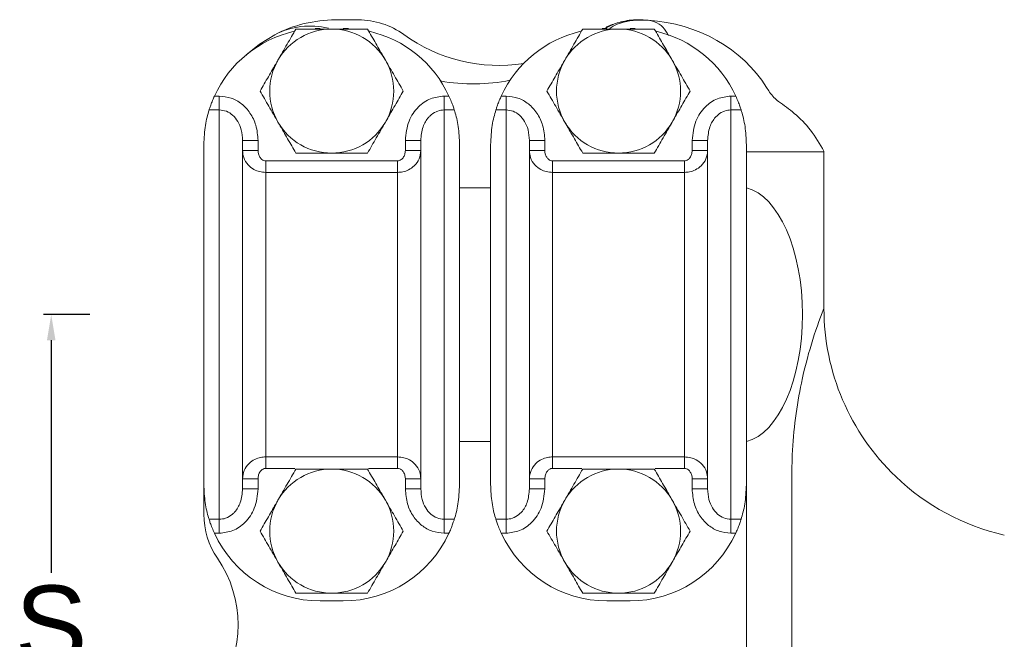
# Model space of a CAD drawing. Header units: millimetres. Extents: x -655 to 34, y 292 to 910.
# Tile 8 of 9: x -327 to -200, y 448 to 528. Entities that reach past the tile are written whole.
import ezdxf

# ---------------------------------------------------------------- set-up
doc = ezdxf.new("R2010")
doc.units = ezdxf.units.MM
doc.header["$PDSIZE"] = -1
doc.styles.get("Standard").update_dxf_attribs({"font": 'arial.ttf', "height": 10})
doc.dimstyles.new('ISO-25', dxfattribs={"dimtxt": 200, "dimasz": 2.5, "dimexe": 1.25, "dimexo": 0.625, "dimtad": 1, "dimtxsty": 'Standard', "dimcen": 2.5, "dimadec": 0, "dimazin": 0, "dimtfac": 1, "dimtofl": 0, "dimtmove": 0, "dimatfit": 3, "dimfxl": 5, "dimfxlon": 1, "dimarcsym": 0})

# ---------------------------------------------------------------- blocks, each defined once
blk = doc.blocks.new('*D9')
at = {"color": 0, "lineweight": -2, "transparency": 16777216}
for p, q in [((-317.54, 489.8), (-323.54, 489.8)), ((-322.54, 486.5), (-322.54, 456.5)), ((-322.54, 413.1), (-322.54, 443.11)), ((-317.54, 409.8), (-323.54, 409.8))]:
    blk.add_line(p, q, dxfattribs=at)
at = {"color": 0, "transparency": 16777216}
for points in [[(-323.09, 486.5), (-321.99, 486.5), (-322.54, 489.8)], [(-323.09, 413.1), (-321.99, 413.1), (-322.54, 409.8)]]:
    blk.add_solid(points, dxfattribs=at)
at = {"layer": 'Defpoints', "color": 0, "transparency": 16777216}
for p in [(-302.85, 489.8), (-322.54, 409.8), (-302.85, 409.8)]:
    blk.add_point(p, dxfattribs=at)
at = {"color": 0, "transparency": 16777216, "insert": (-322.54, 449.8), "char_height": 10, "attachment_point": 5}
blk.add_mtext('S', dxfattribs=at)

msp = doc.modelspace()

# ---------------------------------------------------------------- linework, layer by layer
at = {"color": 7, "linetype": 'Continuous', "lineweight": 15}
for p, q in [((-282.893, 527.812), (-285.854, 527.812)), ((-246.416, 527.795), (-246.558, 527.809)), ((-287.854, 526.72), (-288.482, 526.707)), ((-284.197, 526.706), (-284.854, 526.72)), ((-250.854, 526.72), (-251.482, 526.707)), ((-247.644, 526.632), (-248.197, 526.599)), ((-247.197, 526.706), (-247.854, 526.72)), ((-301.482, 517.988), (-300.854, 517.988)), ((-300.854, 516.197), (-300.854, 517.988)), ((-271.854, 516.197), (-271.854, 517.988)), ((-271.854, 517.988), (-271.227, 517.988)), ((-264.482, 517.988), (-263.854, 517.988)), ((-263.854, 516.197), (-263.854, 517.988)), ((-234.854, 516.197), (-234.854, 517.988)), ((-234.854, 517.988), (-234.227, 517.988)), ((-300.854, 516.197), (-302.171, 516.197)), ((-300.854, 463.407), (-300.854, 516.197)), ((-271.854, 516.197), (-271.854, 463.407)), ((-270.538, 516.197), (-271.854, 516.197)), ((-263.854, 516.197), (-265.171, 516.197)), ((-263.854, 463.407), (-263.854, 516.197)), ((-233.538, 516.197), (-234.854, 516.197)), ((-234.854, 516.197), (-234.854, 463.407)), ((-297.854, 512.269), (-297.854, 467.335)), ((-297.854, 512.269), (-295.854, 512.269)), ((-295.854, 512.269), (-295.854, 510.958)), ((-274.854, 512.269), (-276.854, 512.269)), ((-276.854, 510.958), (-276.854, 512.269)), ((-274.854, 467.335), (-274.854, 512.269)), ((-260.854, 512.269), (-260.854, 467.335)), ((-260.854, 512.269), (-258.854, 512.269)), ((-258.854, 512.269), (-258.854, 510.958)), ((-237.854, 512.269), (-239.854, 512.269)), ((-239.854, 510.958), (-239.854, 512.269)), ((-237.854, 467.335), (-237.854, 512.269)), ((-302.854, 511.72), (-302.854, 467.884)), ((-297.854, 510.958), (-295.854, 510.958)), ((-274.854, 510.958), (-276.854, 510.958)), ((-269.854, 511.72), (-269.854, 467.884)), ((-265.854, 511.72), (-265.854, 467.884)), ((-260.854, 510.958), (-258.854, 510.958)), ((-237.854, 510.958), (-239.854, 510.958)), ((-232.854, 511.72), (-232.854, 467.884)), ((-222.854, 510.811), (-232.854, 510.811)), ((-222.854, 510.886), (-222.854, 510.811)), ((-222.854, 510.811), (-222.854, 490.594)), ((-294.854, 508.145), (-294.854, 509.632)), ((-294.854, 509.632), (-277.854, 509.632)), ((-277.854, 508.145), (-277.854, 509.632)), ((-257.854, 508.145), (-257.854, 509.632)), ((-257.854, 509.632), (-240.854, 509.632)), ((-240.854, 508.145), (-240.854, 509.632)), ((-294.854, 508.145), (-294.854, 471.459)), ((-277.854, 508.145), (-294.854, 508.145)), ((-277.854, 471.459), (-277.854, 508.145)), ((-257.854, 508.145), (-257.854, 471.459)), ((-240.854, 508.145), (-257.854, 508.145)), ((-240.854, 471.459), (-240.854, 508.145)), ((-265.854, 506.152), (-269.854, 506.152)), ((-265.854, 473.452), (-269.854, 473.452)), ((-294.854, 471.459), (-277.854, 471.459)), ((-294.854, 469.972), (-294.854, 471.459)), ((-277.854, 469.972), (-277.854, 471.459)), ((-257.854, 471.459), (-240.854, 471.459)), ((-257.854, 469.972), (-257.854, 471.459)), ((-240.854, 469.972), (-240.854, 471.459)), ((-227, 418.935), (-227, 468.908)), ((-302.854, 467.884), (-302.854, 464.056)), ((-295.854, 468.646), (-297.854, 468.646)), ((-295.854, 468.646), (-295.854, 467.335)), ((-276.854, 468.646), (-274.854, 468.646)), ((-276.854, 467.335), (-276.854, 468.646)), ((-258.854, 468.646), (-260.854, 468.646)), ((-258.854, 468.646), (-258.854, 467.335)), ((-239.854, 468.646), (-237.854, 468.646)), ((-239.854, 467.335), (-239.854, 468.646)), ((-232.854, 467.884), (-232.854, 431.72)), ((-295.854, 467.335), (-297.854, 467.335)), ((-276.854, 467.335), (-274.854, 467.335)), ((-258.854, 467.335), (-260.854, 467.335)), ((-239.854, 467.335), (-237.854, 467.335)), ((-302.171, 463.407), (-300.854, 463.407)), ((-300.854, 461.615), (-300.854, 463.407)), ((-271.854, 463.407), (-270.538, 463.407)), ((-271.854, 461.615), (-271.854, 463.407)), ((-265.171, 463.407), (-263.854, 463.407)), ((-263.854, 461.615), (-263.854, 463.407)), ((-234.854, 463.407), (-233.538, 463.407)), ((-234.854, 461.615), (-234.854, 463.407)), ((-300.854, 461.615), (-301.482, 461.615)), ((-271.227, 461.615), (-271.854, 461.615)), ((-263.854, 461.615), (-264.482, 461.615)), ((-234.227, 461.615), (-234.854, 461.615)), ((-284.854, 452.884), (-287.854, 452.884)), ((-247.854, 452.884), (-250.854, 452.884))]:
    msp.add_line(p, q, dxfattribs=at)
at = {"color": 8, "linetype": 'Continuous', "lineweight": 15}
for p, q in [((-291.096, 469.972), (-294.854, 469.972)), ((-277.854, 469.972), (-281.613, 469.972)), ((-254.096, 469.972), (-257.854, 469.972)), ((-240.854, 469.972), (-244.613, 469.972))]:
    msp.add_line(p, q, dxfattribs=at)
at = {"color": 7, "linetype": 'Continuous', "lineweight": 15, "flags": 128}
msp.add_lwpolyline([(-293.693, 525.897), (-295.672, 524.69), (-297.386, 523.303)], dxfattribs=at)
at = {"color": 7, "linetype": 'Continuous', "lineweight": 15}
for centre, radius, start, end in [((-285.854, 510.811), 17, 90, 117.4567), ((-282.893, 517.811), 10, 54.09991, 90), ((-287.854, 511.72), 15, 102.94622, 155.29891), ((-289.082, 517.023), 10, 76.72617, 117.4567), ((-286.354, 518.632), 8, 90, 150), ((-286.354, 518.632), 8, 30, 90), ((-284.854, 511.72), 15, 24.70109, 77.04223), ((-264.796, 542.811), 20.863, 234.09991, 278.84257), ((-250.854, 511.72), 15, 102.94622, 155.29891), ((-249.354, 518.632), 8, 90, 150), ((-249.354, 518.632), 8, 30, 90), ((-247.854, 511.72), 15, 24.70109, 77.04223), ((-286.354, 518.632), 8, 150, 210), ((-286.354, 518.632), 8, 330, 30), ((-249.354, 518.632), 8, 150, 210), ((-249.354, 518.632), 8, 330, 30), ((-268.075, 542.811), 23.261, 259.52167, 281.75336), ((-286.354, 518.632), 8, 210, 270), ((-286.354, 518.632), 8, 270, 330), ((-249.354, 518.632), 8, 210, 270), ((-249.354, 518.632), 8, 270, 330), ((-192.854, 490.594), 30, 180, 226.29203), ((-286.354, 461.884), 8, 90, 150), ((-286.354, 461.884), 8, 30, 90), ((-249.354, 461.884), 8, 90, 150), ((-249.354, 461.884), 8, 30, 90), ((-192.854, 490.594), 30, 226.29203, 257.037), ((-286.354, 461.884), 8, 150, 210), ((-286.354, 461.884), 8, 330, 30), ((-249.354, 461.884), 8, 150, 210), ((-249.354, 461.884), 8, 330, 30), ((-292.854, 464.056), 10, 180, 214.54907), ((-287.854, 467.884), 15, 204.70109, 270), ((-284.854, 467.884), 15, 270, 335.29891), ((-250.854, 467.884), 15, 204.70109, 270), ((-247.854, 467.884), 15, 270, 335.29891), ((-313.556, 449.802), 15.134, 325.45093, 34.54907), ((-286.354, 461.884), 8, 210, 270), ((-286.354, 461.884), 8, 270, 330), ((-249.354, 461.884), 8, 210, 270), ((-249.354, 461.884), 8, 270, 330)]:
    msp.add_arc(centre, radius, start, end, dxfattribs=at)
for centre, major_axis, ratio, start_param, end_param in [((-246.861, 510.811), (19.007, 0), 0.8944272, 1.513529, 1.5548558), ((-246.861, 510.811), (-19.007, 0), 0.8944272, 3.6509378, 4.6422693), ((-233.854, 489.802), (0, 16.472), 0.5, 3.2633121, 6.1614658)]:
    msp.add_ellipse(centre, major_axis=major_axis, ratio=ratio, start_param=start_param, end_param=end_param, dxfattribs=at)
for points, knots in [([(-246.558, 527.809), (-247.703, 527.756), (-249.34, 527.679), (-250.741, 526.874), (-251.163, 526.632)], [0, 0, 0, 0, 0.69896059, 1, 1, 1, 1]), ([(-246.417, 527.833), (-246.753, 527.835), (-247.463, 527.839), (-248.509, 527.689), (-249.505, 527.444), (-250.323, 527.162), (-250.793, 526.941), (-250.984, 526.851)], [0, 0, 0, 0, 0.2133831, 0.4510542, 0.6694171, 0.8651735, 1, 1, 1, 1]), ([(-250.454, 526.72), (-250.267, 526.841), (-249.138, 527.574), (-247.355, 527.811), (-245.884, 527.778), (-245.529, 527.77)], [0, 0, 0, 0, 0.1305949, 0.7905223, 1, 1, 1, 1]), ([(-245.529, 527.77), (-245.245, 527.708), (-244.493, 527.544), (-243.564, 526.915), (-243.122, 526.175), (-242.899, 525.803)], [0, 0, 0, 0, 0.2320857, 0.6131283, 1, 1, 1, 1]), ([(-290.973, 526.632), (-291.348, 525.982), (-292.105, 524.671), (-292.888, 523.315), (-293.283, 522.632)], [0, 0, 0, 0, 0.4954589, 1, 1, 1, 1]), ([(-286.354, 526.632), (-286.689, 526.632), (-288.252, 526.632), (-289.776, 526.632), (-290.973, 526.632)], [0, 0, 0, 0, 0.2143797, 1, 1, 1, 1]), ([(-281.736, 526.632), (-282.019, 526.632), (-283.522, 526.632), (-285.086, 526.632), (-286.354, 526.632)], [0, 0, 0, 0, 0.18869535, 1, 1, 1, 1]), ([(-279.426, 522.632), (-279.481, 522.726), (-279.896, 523.444), (-280.677, 524.798), (-281.381, 526.017), (-281.736, 526.632)], [0, 0, 0, 0, 0.070083, 0.5307817, 1, 1, 1, 1]), ([(-253.973, 526.632), (-254.348, 525.982), (-255.105, 524.671), (-255.888, 523.315), (-256.283, 522.632)], [0, 0, 0, 0, 0.4954589, 1, 1, 1, 1]), ([(-249.354, 526.632), (-249.689, 526.632), (-251.252, 526.632), (-252.776, 526.632), (-253.973, 526.632)], [0, 0, 0, 0, 0.2143797, 1, 1, 1, 1]), ([(-244.736, 526.632), (-245.019, 526.632), (-246.522, 526.632), (-248.086, 526.632), (-249.354, 526.632)], [0, 0, 0, 0, 0.18869535, 1, 1, 1, 1]), ([(-242.426, 522.632), (-242.481, 522.726), (-242.896, 523.444), (-243.677, 524.798), (-244.381, 526.017), (-244.736, 526.632)], [0, 0, 0, 0, 0.070083, 0.5307817, 1, 1, 1, 1]), ([(-293.283, 522.632), (-293.337, 522.537), (-293.752, 521.819), (-294.534, 520.465), (-295.237, 519.246), (-295.592, 518.632)], [0, 0, 0, 0, 0.070087, 0.5307838, 1, 1, 1, 1]), ([(-277.117, 518.632), (-277.492, 519.281), (-278.249, 520.592), (-279.031, 521.948), (-279.426, 522.632)], [0, 0, 0, 0, 0.4954568, 1, 1, 1, 1]), ([(-256.283, 522.632), (-256.337, 522.537), (-256.752, 521.819), (-257.534, 520.465), (-258.237, 519.246), (-258.592, 518.632)], [0, 0, 0, 0, 0.070087, 0.5307838, 1, 1, 1, 1]), ([(-240.117, 518.632), (-240.492, 519.281), (-241.249, 520.592), (-242.031, 521.948), (-242.426, 522.632)], [0, 0, 0, 0, 0.4954568, 1, 1, 1, 1]), ([(-295.592, 518.632), (-295.217, 517.982), (-294.46, 516.671), (-293.677, 515.315), (-293.283, 514.632)], [0, 0, 0, 0, 0.4954582, 1, 1, 1, 1]), ([(-279.426, 514.632), (-279.372, 514.726), (-278.957, 515.444), (-278.175, 516.798), (-277.472, 518.017), (-277.117, 518.632)], [0, 0, 0, 0, 0.0700872, 0.5307825, 1, 1, 1, 1]), ([(-258.592, 518.632), (-258.217, 517.982), (-257.46, 516.671), (-256.677, 515.315), (-256.283, 514.632)], [0, 0, 0, 0, 0.4954582, 1, 1, 1, 1]), ([(-242.426, 514.632), (-242.372, 514.726), (-241.957, 515.444), (-241.175, 516.798), (-240.472, 518.017), (-240.117, 518.632)], [0, 0, 0, 0, 0.0700872, 0.5307825, 1, 1, 1, 1]), ([(-228.723, 517.296), (-228.913, 517.449), (-229.288, 517.75), (-229.825, 518.425), (-230.135, 518.899), (-230.267, 519.101)], [0, 0, 0, 0, 0.3737784, 0.7339813, 1, 1, 1, 1]), ([(-302.171, 516.197), (-302.133, 516.316), (-302.058, 516.553), (-301.858, 517.109), (-301.655, 517.607), (-301.52, 517.904), (-301.482, 517.988)], [0, 0, 0, 0, 0.2899856, 0.5795725, 0.880134, 1, 1, 1, 1]), ([(-300.854, 517.988), (-300.337, 517.936), (-299.304, 517.831), (-297.916, 517.021), (-296.802, 515.807), (-296.01, 514.173), (-295.908, 512.927), (-295.854, 512.269)], [0, 0, 0, 0, 0.1836239, 0.3669925, 0.5571922, 0.7661191, 1, 1, 1, 1]), ([(-276.854, 512.269), (-276.764, 513.126), (-276.596, 514.721), (-275.316, 516.607), (-273.672, 517.775), (-272.448, 517.919), (-271.854, 517.988)], [0, 0, 0, 0, 0.3035532, 0.5652065, 0.7893079, 1, 1, 1, 1]), ([(-271.227, 517.988), (-271.124, 517.755), (-270.918, 517.288), (-270.688, 516.661), (-270.58, 516.33), (-270.542, 516.21), (-270.538, 516.197)], [0, 0, 0, 0, 0.3277377, 0.6563082, 0.9634257, 1, 1, 1, 1]), ([(-265.171, 516.197), (-265.133, 516.316), (-265.058, 516.553), (-264.858, 517.109), (-264.655, 517.607), (-264.52, 517.904), (-264.482, 517.988)], [0, 0, 0, 0, 0.2899856, 0.5795725, 0.880134, 1, 1, 1, 1]), ([(-263.854, 517.988), (-263.337, 517.936), (-262.304, 517.831), (-260.916, 517.021), (-259.802, 515.807), (-259.01, 514.173), (-258.908, 512.927), (-258.854, 512.269)], [0, 0, 0, 0, 0.1836239, 0.3669925, 0.5571922, 0.7661191, 1, 1, 1, 1]), ([(-239.854, 512.269), (-239.764, 513.126), (-239.596, 514.721), (-238.316, 516.607), (-236.672, 517.775), (-235.448, 517.919), (-234.854, 517.988)], [0, 0, 0, 0, 0.3035532, 0.5652065, 0.7893079, 1, 1, 1, 1]), ([(-234.227, 517.988), (-234.124, 517.755), (-233.918, 517.288), (-233.688, 516.661), (-233.58, 516.33), (-233.542, 516.21), (-233.538, 516.197)], [0, 0, 0, 0, 0.3277367, 0.6563083, 0.9634266, 1, 1, 1, 1]), ([(-228.723, 517.296), (-228.034, 516.801), (-226.577, 515.753), (-224.486, 513.681), (-223.402, 511.824), (-222.854, 510.886)], [0, 0, 0, 0, 0.3070774, 0.6498536, 1, 1, 1, 1]), ([(-302.171, 516.197), (-302.351, 515.574), (-302.717, 514.313), (-302.808, 512.591), (-302.854, 511.72)], [0, 0, 0, 0, 0.4945281, 1, 1, 1, 1]), ([(-297.854, 512.269), (-297.885, 512.729), (-297.941, 513.58), (-298.407, 514.705), (-299.073, 515.534), (-299.91, 516.088), (-300.543, 516.161), (-300.854, 516.197)], [0, 0, 0, 0, 0.25517342, 0.47230749, 0.65990224, 0.83239656, 1, 1, 1, 1]), ([(-271.854, 516.197), (-272.129, 516.171), (-272.488, 516.138), (-273.118, 515.878), (-273.516, 515.597), (-274.12, 514.966), (-274.716, 513.935), (-274.805, 512.862), (-274.854, 512.269)], [0, 0, 0, 0, 0.1476133, 0.1930848, 0.3682934, 0.4065374, 0.6714645, 1, 1, 1, 1]), ([(-269.854, 511.72), (-269.895, 512.524), (-269.976, 514.151), (-270.325, 515.504), (-270.519, 516.136), (-270.538, 516.197)], [0, 0, 0, 0, 0.4689661, 0.9484475, 1, 1, 1, 1]), ([(-265.171, 516.197), (-265.351, 515.574), (-265.717, 514.313), (-265.808, 512.591), (-265.854, 511.72)], [0, 0, 0, 0, 0.4945281, 1, 1, 1, 1]), ([(-260.854, 512.269), (-260.885, 512.729), (-260.941, 513.58), (-261.407, 514.705), (-262.073, 515.534), (-262.91, 516.088), (-263.543, 516.161), (-263.854, 516.197)], [0, 0, 0, 0, 0.25517342, 0.47230749, 0.65990224, 0.83239656, 1, 1, 1, 1]), ([(-234.854, 516.197), (-235.129, 516.171), (-235.488, 516.138), (-236.118, 515.878), (-236.516, 515.597), (-237.12, 514.966), (-237.716, 513.935), (-237.805, 512.862), (-237.854, 512.269)], [0, 0, 0, 0, 0.1476147, 0.1930849, 0.3682935, 0.4065375, 0.6714645, 1, 1, 1, 1]), ([(-232.854, 511.72), (-232.895, 512.524), (-232.976, 514.151), (-233.325, 515.504), (-233.519, 516.136), (-233.538, 516.197)], [0, 0, 0, 0, 0.468966, 0.9484473, 1, 1, 1, 1]), ([(-293.283, 514.632), (-293.228, 514.537), (-292.813, 513.819), (-292.032, 512.465), (-291.328, 511.246), (-290.973, 510.632)], [0, 0, 0, 0, 0.0700855, 0.5307817, 1, 1, 1, 1]), ([(-281.736, 510.632), (-281.361, 511.281), (-280.604, 512.592), (-279.821, 513.948), (-279.426, 514.632)], [0, 0, 0, 0, 0.4954589, 1, 1, 1, 1]), ([(-256.283, 514.632), (-256.228, 514.537), (-255.813, 513.819), (-255.032, 512.465), (-254.328, 511.246), (-253.973, 510.632)], [0, 0, 0, 0, 0.0700855, 0.5307817, 1, 1, 1, 1]), ([(-244.736, 510.632), (-244.361, 511.281), (-243.604, 512.592), (-242.821, 513.948), (-242.426, 514.632)], [0, 0, 0, 0, 0.4954589, 1, 1, 1, 1]), ([(-294.854, 508.145), (-295.129, 508.166), (-295.663, 508.205), (-296.463, 508.535), (-297.221, 509.127), (-297.76, 509.993), (-297.825, 510.659), (-297.854, 510.958)], [0, 0, 0, 0, 0.1713728, 0.3344408, 0.5419882, 0.7944313, 1, 1, 1, 1]), ([(-295.854, 510.958), (-295.845, 510.82), (-295.824, 510.519), (-295.652, 510.117), (-295.4, 509.827), (-295.13, 509.662), (-294.947, 509.642), (-294.854, 509.632)], [0, 0, 0, 0, 0.2259231, 0.4944512, 0.6995112, 0.8494446, 1, 1, 1, 1]), ([(-290.973, 510.632), (-289.776, 510.632), (-288.252, 510.632), (-286.689, 510.632), (-286.354, 510.632)], [0, 0, 0, 0, 0.7856203, 1, 1, 1, 1]), ([(-286.354, 510.632), (-285.086, 510.632), (-283.522, 510.632), (-282.019, 510.632), (-281.736, 510.632)], [0, 0, 0, 0, 0.81130465, 1, 1, 1, 1]), ([(-274.854, 510.958), (-274.898, 510.591), (-274.985, 509.87), (-275.609, 509.006), (-276.38, 508.462), (-277.142, 508.188), (-277.634, 508.159), (-277.854, 508.145)], [0, 0, 0, 0, 0.2522084, 0.4950947, 0.6916987, 0.8620303, 1, 1, 1, 1]), ([(-277.854, 509.632), (-277.781, 509.638), (-277.612, 509.653), (-277.354, 509.791), (-277.096, 510.058), (-276.896, 510.464), (-276.869, 510.789), (-276.854, 510.958)], [0, 0, 0, 0, 0.1209032, 0.2758534, 0.4676828, 0.7232303, 1, 1, 1, 1]), ([(-257.854, 508.145), (-258.129, 508.166), (-258.663, 508.205), (-259.463, 508.535), (-260.221, 509.127), (-260.76, 509.993), (-260.825, 510.659), (-260.854, 510.958)], [0, 0, 0, 0, 0.1713728, 0.3344408, 0.5419882, 0.7944313, 1, 1, 1, 1]), ([(-258.854, 510.958), (-258.845, 510.82), (-258.824, 510.519), (-258.652, 510.117), (-258.4, 509.827), (-258.13, 509.662), (-257.947, 509.642), (-257.854, 509.632)], [0, 0, 0, 0, 0.2259231, 0.4944512, 0.6995112, 0.8494446, 1, 1, 1, 1]), ([(-253.973, 510.632), (-252.776, 510.632), (-251.252, 510.632), (-249.689, 510.632), (-249.354, 510.632)], [0, 0, 0, 0, 0.7856203, 1, 1, 1, 1]), ([(-249.354, 510.632), (-248.086, 510.632), (-246.522, 510.632), (-245.019, 510.632), (-244.736, 510.632)], [0, 0, 0, 0, 0.81130465, 1, 1, 1, 1]), ([(-237.854, 510.958), (-237.898, 510.591), (-237.985, 509.87), (-238.609, 509.006), (-239.38, 508.462), (-240.142, 508.188), (-240.634, 508.159), (-240.854, 508.145)], [0, 0, 0, 0, 0.2522084, 0.4950947, 0.6916987, 0.8620303, 1, 1, 1, 1]), ([(-240.854, 509.632), (-240.781, 509.638), (-240.612, 509.653), (-240.354, 509.791), (-240.096, 510.058), (-239.896, 510.464), (-239.869, 510.789), (-239.854, 510.958)], [0, 0, 0, 0, 0.1209032, 0.2758534, 0.4676828, 0.7232303, 1, 1, 1, 1]), ([(-227, 468.908), (-226.987, 469.844), (-226.95, 472.392), (-226.566, 476.492), (-225.756, 481.337), (-224.52, 486.099), (-223.438, 489.142), (-222.857, 490.587), (-222.854, 490.594)], [0, 0, 0, 0, 0.1164459, 0.3170001, 0.5177304, 0.7581235, 0.9988701, 1, 1, 1, 1]), ([(-297.854, 468.646), (-297.811, 469.013), (-297.724, 469.734), (-297.1, 470.598), (-296.329, 471.142), (-295.567, 471.416), (-295.075, 471.445), (-294.854, 471.459)], [0, 0, 0, 0, 0.2522082, 0.4950937, 0.6917013, 0.8620332, 1, 1, 1, 1]), ([(-277.854, 471.459), (-277.58, 471.438), (-277.046, 471.399), (-276.246, 471.069), (-275.488, 470.477), (-274.949, 469.61), (-274.884, 468.945), (-274.854, 468.646)], [0, 0, 0, 0, 0.171373, 0.3344404, 0.5419878, 0.7944309, 1, 1, 1, 1]), ([(-260.854, 468.646), (-260.811, 469.013), (-260.724, 469.734), (-260.1, 470.598), (-259.329, 471.142), (-258.567, 471.416), (-258.075, 471.445), (-257.854, 471.459)], [0, 0, 0, 0, 0.2522082, 0.4950937, 0.6917013, 0.8620332, 1, 1, 1, 1]), ([(-240.854, 471.459), (-240.58, 471.438), (-240.046, 471.399), (-239.246, 471.069), (-238.488, 470.477), (-237.949, 469.61), (-237.884, 468.945), (-237.854, 468.646)], [0, 0, 0, 0, 0.171373, 0.3344404, 0.5419878, 0.7944309, 1, 1, 1, 1]), ([(-294.854, 469.972), (-294.928, 469.966), (-295.097, 469.951), (-295.355, 469.813), (-295.612, 469.546), (-295.813, 469.14), (-295.84, 468.815), (-295.854, 468.646)], [0, 0, 0, 0, 0.1209033, 0.2758536, 0.467686, 0.7232301, 1, 1, 1, 1]), ([(-290.973, 469.884), (-291.348, 469.234), (-292.105, 467.923), (-292.888, 466.568), (-293.283, 465.884)], [0, 0, 0, 0, 0.49545962, 1, 1, 1, 1]), ([(-286.354, 469.884), (-286.689, 469.884), (-288.252, 469.884), (-289.776, 469.884), (-290.973, 469.884)], [0, 0, 0, 0, 0.2143797, 1, 1, 1, 1]), ([(-281.736, 469.884), (-282.019, 469.884), (-283.522, 469.884), (-285.086, 469.884), (-286.354, 469.884)], [0, 0, 0, 0, 0.18869535, 1, 1, 1, 1]), ([(-279.426, 465.884), (-279.481, 465.979), (-279.896, 466.697), (-280.677, 468.05), (-281.381, 469.269), (-281.736, 469.884)], [0, 0, 0, 0, 0.0700843, 0.530781, 1, 1, 1, 1]), ([(-276.854, 468.646), (-276.864, 468.784), (-276.885, 469.085), (-277.057, 469.487), (-277.309, 469.777), (-277.578, 469.942), (-277.762, 469.962), (-277.854, 469.972)], [0, 0, 0, 0, 0.22592177, 0.49444891, 0.69951161, 0.84944487, 1, 1, 1, 1]), ([(-257.854, 469.972), (-257.928, 469.966), (-258.097, 469.951), (-258.355, 469.813), (-258.612, 469.546), (-258.813, 469.14), (-258.84, 468.815), (-258.854, 468.646)], [0, 0, 0, 0, 0.1209033, 0.2758536, 0.467686, 0.7232301, 1, 1, 1, 1]), ([(-253.973, 469.884), (-254.348, 469.234), (-255.105, 467.923), (-255.888, 466.568), (-256.283, 465.884)], [0, 0, 0, 0, 0.49545962, 1, 1, 1, 1]), ([(-249.354, 469.884), (-249.689, 469.884), (-251.252, 469.884), (-252.776, 469.884), (-253.973, 469.884)], [0, 0, 0, 0, 0.2143797, 1, 1, 1, 1]), ([(-244.736, 469.884), (-245.019, 469.884), (-246.522, 469.884), (-248.086, 469.884), (-249.354, 469.884)], [0, 0, 0, 0, 0.18869535, 1, 1, 1, 1]), ([(-242.426, 465.884), (-242.481, 465.979), (-242.896, 466.697), (-243.677, 468.05), (-244.381, 469.269), (-244.736, 469.884)], [0, 0, 0, 0, 0.0700843, 0.530781, 1, 1, 1, 1]), ([(-239.854, 468.646), (-239.864, 468.784), (-239.885, 469.085), (-240.057, 469.487), (-240.309, 469.777), (-240.578, 469.942), (-240.762, 469.962), (-240.854, 469.972)], [0, 0, 0, 0, 0.22592177, 0.49444891, 0.69951161, 0.84944487, 1, 1, 1, 1]), ([(-302.854, 467.884), (-302.814, 467.08), (-302.733, 465.453), (-302.384, 464.1), (-302.19, 463.468), (-302.171, 463.407)], [0, 0, 0, 0, 0.4689655, 0.9484472, 1, 1, 1, 1]), ([(-270.538, 463.407), (-270.358, 464.03), (-269.992, 465.291), (-269.901, 467.013), (-269.854, 467.884)], [0, 0, 0, 0, 0.4945281, 1, 1, 1, 1]), ([(-265.854, 467.884), (-265.814, 467.08), (-265.733, 465.453), (-265.384, 464.1), (-265.19, 463.468), (-265.171, 463.407)], [0, 0, 0, 0, 0.4689655, 0.9484472, 1, 1, 1, 1]), ([(-233.538, 463.407), (-233.358, 464.03), (-232.992, 465.291), (-232.901, 467.013), (-232.854, 467.884)], [0, 0, 0, 0, 0.4945281, 1, 1, 1, 1]), ([(-300.854, 463.407), (-300.58, 463.432), (-300.221, 463.466), (-299.591, 463.726), (-299.193, 464.007), (-298.589, 464.638), (-297.993, 465.669), (-297.904, 466.741), (-297.854, 467.335)], [0, 0, 0, 0, 0.147616, 0.1930844, 0.3682948, 0.4065379, 0.6714634, 1, 1, 1, 1]), ([(-295.854, 467.335), (-295.945, 466.478), (-296.113, 464.883), (-297.393, 462.997), (-299.037, 461.829), (-300.261, 461.685), (-300.854, 461.615)], [0, 0, 0, 0, 0.3035532, 0.5652065, 0.7893079, 1, 1, 1, 1]), ([(-271.854, 461.615), (-272.372, 461.668), (-273.405, 461.773), (-274.793, 462.583), (-275.907, 463.797), (-276.699, 465.43), (-276.801, 466.677), (-276.854, 467.335)], [0, 0, 0, 0, 0.1836238, 0.3669924, 0.5571914, 0.7661182, 1, 1, 1, 1]), ([(-274.854, 467.335), (-274.824, 466.875), (-274.768, 466.024), (-274.301, 464.898), (-273.636, 464.07), (-272.799, 463.515), (-272.166, 463.443), (-271.854, 463.407)], [0, 0, 0, 0, 0.2551732, 0.4723096, 0.6599017, 0.8323991, 1, 1, 1, 1]), ([(-263.854, 463.407), (-263.58, 463.432), (-263.221, 463.466), (-262.591, 463.726), (-262.193, 464.007), (-261.589, 464.638), (-260.993, 465.669), (-260.904, 466.741), (-260.854, 467.335)], [0, 0, 0, 0, 0.147616, 0.1930844, 0.3682948, 0.4065379, 0.6714634, 1, 1, 1, 1]), ([(-258.854, 467.335), (-258.945, 466.478), (-259.113, 464.883), (-260.393, 462.997), (-262.037, 461.829), (-263.261, 461.685), (-263.854, 461.615)], [0, 0, 0, 0, 0.3035532, 0.5652065, 0.7893079, 1, 1, 1, 1]), ([(-234.854, 461.615), (-235.372, 461.668), (-236.405, 461.773), (-237.793, 462.583), (-238.907, 463.797), (-239.699, 465.43), (-239.801, 466.677), (-239.854, 467.335)], [0, 0, 0, 0, 0.1836238, 0.3669924, 0.5571914, 0.7661182, 1, 1, 1, 1]), ([(-237.854, 467.335), (-237.824, 466.875), (-237.768, 466.024), (-237.301, 464.898), (-236.636, 464.07), (-235.799, 463.515), (-235.166, 463.443), (-234.854, 463.407)], [0, 0, 0, 0, 0.255173, 0.4723083, 0.659902, 0.8323992, 1, 1, 1, 1]), ([(-293.283, 465.884), (-293.337, 465.789), (-293.752, 465.071), (-294.534, 463.717), (-295.237, 462.499), (-295.592, 461.884)], [0, 0, 0, 0, 0.0700871, 0.5307831, 1, 1, 1, 1]), ([(-277.117, 461.884), (-277.492, 462.533), (-278.249, 463.844), (-279.031, 465.2), (-279.426, 465.884)], [0, 0, 0, 0, 0.4954575, 1, 1, 1, 1]), ([(-256.283, 465.884), (-256.337, 465.789), (-256.752, 465.071), (-257.534, 463.717), (-258.237, 462.499), (-258.592, 461.884)], [0, 0, 0, 0, 0.0700871, 0.5307831, 1, 1, 1, 1]), ([(-240.117, 461.884), (-240.492, 462.533), (-241.249, 463.844), (-242.031, 465.2), (-242.426, 465.884)], [0, 0, 0, 0, 0.4954575, 1, 1, 1, 1]), ([(-301.482, 461.615), (-301.585, 461.849), (-301.791, 462.316), (-302.021, 462.943), (-302.129, 463.274), (-302.167, 463.394), (-302.171, 463.407)], [0, 0, 0, 0, 0.32773338, 0.65630949, 0.963428, 1, 1, 1, 1]), ([(-270.538, 463.407), (-270.576, 463.288), (-270.651, 463.051), (-270.851, 462.495), (-271.054, 461.997), (-271.189, 461.7), (-271.227, 461.615)], [0, 0, 0, 0, 0.28998529, 0.57957503, 0.88013677, 1, 1, 1, 1]), ([(-264.482, 461.615), (-264.585, 461.849), (-264.791, 462.316), (-265.021, 462.943), (-265.129, 463.274), (-265.167, 463.394), (-265.171, 463.407)], [0, 0, 0, 0, 0.32773338, 0.65630949, 0.963428, 1, 1, 1, 1]), ([(-233.538, 463.407), (-233.576, 463.288), (-233.651, 463.051), (-233.851, 462.495), (-234.054, 461.997), (-234.189, 461.7), (-234.227, 461.615)], [0, 0, 0, 0, 0.2899856, 0.5795746, 0.8801367, 1, 1, 1, 1]), ([(-295.592, 461.884), (-295.217, 461.234), (-294.46, 459.923), (-293.677, 458.568), (-293.283, 457.884)], [0, 0, 0, 0, 0.4954575, 1, 1, 1, 1]), ([(-279.426, 457.884), (-279.372, 457.979), (-278.957, 458.697), (-278.175, 460.05), (-277.472, 461.269), (-277.117, 461.884)], [0, 0, 0, 0, 0.0700871, 0.5307831, 1, 1, 1, 1]), ([(-258.592, 461.884), (-258.217, 461.234), (-257.46, 459.923), (-256.677, 458.568), (-256.283, 457.884)], [0, 0, 0, 0, 0.4954575, 1, 1, 1, 1]), ([(-242.426, 457.884), (-242.372, 457.979), (-241.957, 458.697), (-241.175, 460.05), (-240.472, 461.269), (-240.117, 461.884)], [0, 0, 0, 0, 0.0700871, 0.5307831, 1, 1, 1, 1]), ([(-293.283, 457.884), (-293.228, 457.789), (-292.813, 457.071), (-292.032, 455.717), (-291.328, 454.499), (-290.973, 453.884)], [0, 0, 0, 0, 0.0700856, 0.5307824, 1, 1, 1, 1]), ([(-281.736, 453.884), (-281.361, 454.533), (-280.604, 455.844), (-279.821, 457.2), (-279.426, 457.884)], [0, 0, 0, 0, 0.4954583, 1, 1, 1, 1]), ([(-256.283, 457.884), (-256.228, 457.789), (-255.813, 457.071), (-255.032, 455.717), (-254.328, 454.499), (-253.973, 453.884)], [0, 0, 0, 0, 0.0700856, 0.5307824, 1, 1, 1, 1]), ([(-244.736, 453.884), (-244.361, 454.533), (-243.604, 455.844), (-242.821, 457.2), (-242.426, 457.884)], [0, 0, 0, 0, 0.4954583, 1, 1, 1, 1]), ([(-290.973, 453.884), (-289.776, 453.884), (-288.252, 453.884), (-286.689, 453.884), (-286.354, 453.884)], [0, 0, 0, 0, 0.7856203, 1, 1, 1, 1]), ([(-286.354, 453.884), (-285.086, 453.884), (-283.522, 453.884), (-282.019, 453.884), (-281.736, 453.884)], [0, 0, 0, 0, 0.81130465, 1, 1, 1, 1]), ([(-253.973, 453.884), (-252.776, 453.884), (-251.252, 453.884), (-249.689, 453.884), (-249.354, 453.884)], [0, 0, 0, 0, 0.7856203, 1, 1, 1, 1]), ([(-249.354, 453.884), (-248.086, 453.884), (-246.522, 453.884), (-245.019, 453.884), (-244.736, 453.884)], [0, 0, 0, 0, 0.81130465, 1, 1, 1, 1])]:
    msp.add_open_spline(points, degree=3, knots=knots, dxfattribs=at)

# ---------------------------------------------------------------- dimensions: what is measured, and where the dimension line sits
dim = msp.add_linear_dim(base=(-322.539, 409.802), p1=(-302.854, 489.802), p2=(-302.854, 409.802), angle=90, text='S', dimstyle='ISO-25', override={"dimtxt": 100, "dimasz": 3.302, "dimexe": 1, "dimexo": 1, "dimgap": 1.524, "dimtih": 1, "dimtoh": 1, "dimzin": 1, "dimadec": 2, "dimtzin": 1})
dim.commit()
dim.dimension.update_dxf_attribs({"geometry": '*D9', "text_midpoint": (-322.539, 449.802)})

doc.saveas('drawing.dxf')
